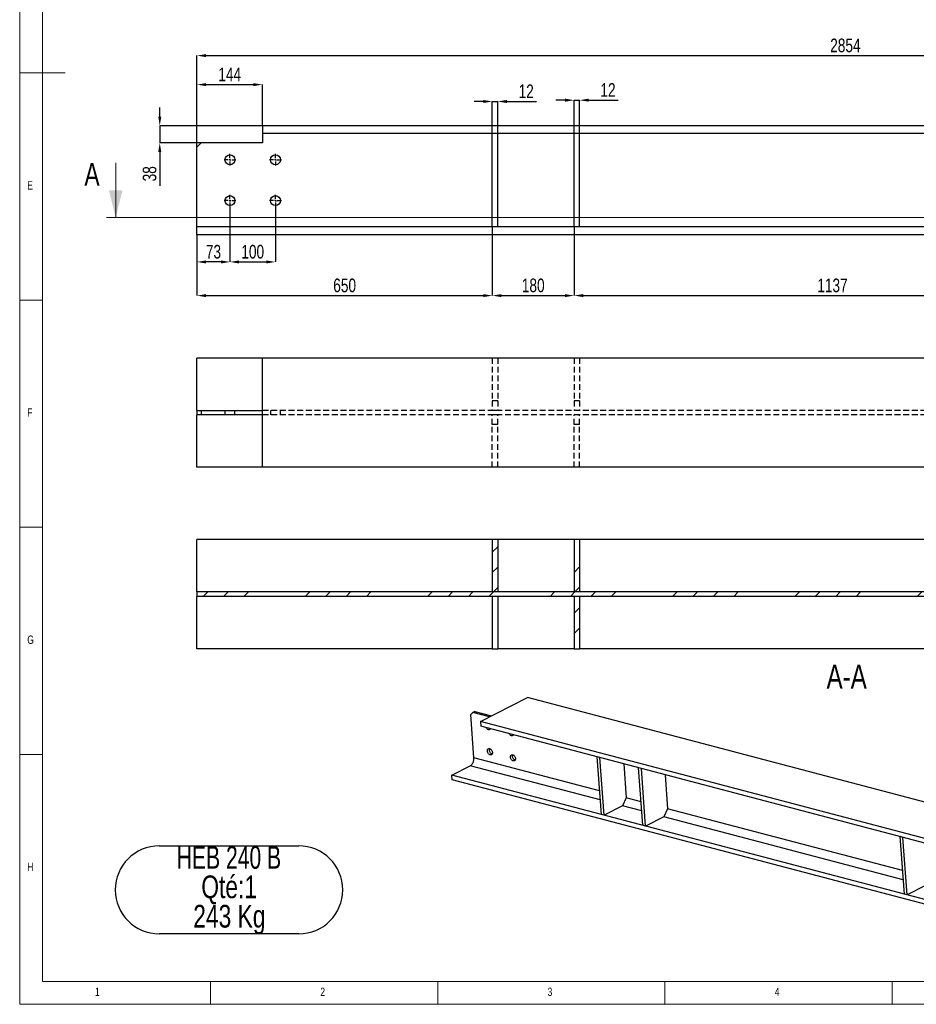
# Model space of a CAD drawing. Header units: millimetres. Extents: x 5 to 589, y 5 to 415.
# Tile 1 of 7: x 5 to 202, y 5 to 222. Entities that reach past the tile are written whole.
import ezdxf

# ---------------------------------------------------------------- set-up
doc = ezdxf.new("R2010")
doc.units = ezdxf.units.MM
doc.header["$PDSIZE"] = -1
doc.linetypes.add('CENTERX2', pattern=[20.32, 12.7, -2.54, 2.54, -2.54])
doc.linetypes.add('HIDDEN', pattern=[1.905, 1.27, -0.635])
for name, color, linetype in [('COTES', 1, 'Continuous'), ('NOTES', 6, 'Continuous'), ('TRAIT-FINS', 9, 'Continuous'), ('TRAIT-MIXTES', 3, 'CENTERX2'), ('TRAIT-TIRET', 2, 'HIDDEN')]:
    doc.layers.add(name, color=color, linetype=linetype)
doc.layers.add('TRAIT-FORT', color=4, linetype='Continuous', lineweight=25)
doc.styles.add('SLDTEXTSTYLE0', font='TXT', dxfattribs={"width": 0.75})
doc.styles.add('SLDTEXTSTYLE8', font='TXT', dxfattribs={"width": 0.694444})
doc.dimstyles.new('SLDDIMSTYLE0', dxfattribs={"dimtxt": 3, "dimasz": 2, "dimexe": 0, "dimexo": 0.0625, "dimgap": 0.75, "dimtad": 1, "dimdec": 0, "dimlfac": 10, "dimrnd": 1e-09, "dimzin": 12, "dimdsep": 46, "dimtxsty": 'SLDTEXTSTYLE0', "dimsah": 1, "dimcen": 0.09, "dimadec": 0, "dimazin": 3, "dimtfac": 1, "dimtdec": 0, "dimtofl": 0, "dimtmove": 0, "dimatfit": 3, "dimfxl": 1, "dimfrac": 2, "dimtolj": 1, "dimtzin": 12, "dimarcsym": 0})
doc.dimstyles.new('SLDDIMSTYLE1', dxfattribs={"dimtxt": 3, "dimasz": 2, "dimexe": 0, "dimexo": 0.0625, "dimgap": 0.75, "dimtad": 1, "dimdec": 0, "dimlfac": 10, "dimrnd": 1e-09, "dimzin": 12, "dimdsep": 46, "dimtxsty": 'SLDTEXTSTYLE0', "dimsah": 1, "dimcen": 0.09, "dimadec": 0, "dimazin": 3, "dimtfac": 1, "dimtdec": 0, "dimtmove": 0, "dimatfit": 0, "dimfxl": 1, "dimfrac": 2, "dimtolj": 1, "dimtzin": 12, "dimarcsym": 0})
pattern_1 = [(45, (0, 0), (-13.4704, 13.4704), []), (45, (4.49, 2e-323), (-13.4704, 13.4704), []), (45, (8.98, 4e-323), (-13.4704, 13.4704), []), (45, (13.47, 6e-323), (-13.4704, 13.4704), [])]

# ---------------------------------------------------------------- blocks, each defined once
blk = doc.blocks.new('_D_35')
at = {"layer": 'COTES', "color": 0, "lineweight": -2, "transparency": 16777216}
for p, q in [((44.01, 193.75), (44.01, 213.81)), ((46.01, 213.81), (327.41, 213.81)), ((329.41, 193.75), (329.41, 213.81))]:
    blk.add_line(p, q, dxfattribs=at)
at = {"layer": 'COTES', "color": 0, "transparency": 16777216}
for points in [[(46.01, 214.15), (46.01, 213.48), (44.01, 213.81)], [(327.41, 214.15), (327.41, 213.48), (329.41, 213.81)]]:
    blk.add_solid(points, dxfattribs=at)
at = {"layer": 'Defpoints', "color": 0, "transparency": 16777216}
for p in [(329.41, 213.81), (44.01, 193.69), (329.41, 193.69)]:
    blk.add_point(p, dxfattribs=at)
at = {"layer": 'COTES', "color": 0, "transparency": 16777216, "insert": (186.71, 217.56), "char_height": 3, "attachment_point": 2, "style": 'SLDTEXTSTYLE0'}
blk.add_mtext('\\A1;2854', dxfattribs=at)
blk = doc.blocks.new('_D_36')
at = {"layer": 'COTES', "color": 0, "lineweight": -2, "transparency": 16777216}
for p, q in [((51.28, 180.53), (51.28, 168.4)), ((61.28, 180.53), (61.28, 168.4)), ((53.28, 168.4), (59.28, 168.4))]:
    blk.add_line(p, q, dxfattribs=at)
at = {"layer": 'COTES', "color": 0, "transparency": 16777216}
for points in [[(53.28, 168.73), (53.28, 168.07), (51.28, 168.4)], [(59.28, 168.73), (59.28, 168.07), (61.28, 168.4)]]:
    blk.add_solid(points, dxfattribs=at)
at = {"layer": 'Defpoints', "color": 0, "transparency": 16777216}
for p in [(51.28, 180.59), (61.28, 180.59), (61.28, 168.4)]:
    blk.add_point(p, dxfattribs=at)
at = {"layer": 'COTES', "color": 0, "transparency": 16777216, "insert": (56.28, 172.15), "char_height": 3, "attachment_point": 2, "style": 'SLDTEXTSTYLE0'}
blk.add_mtext('\\A1;100', dxfattribs=at)
blk = doc.blocks.new('_D_37')
at = {"layer": 'COTES', "color": 0, "lineweight": -2, "transparency": 16777216}
for p, q in [((51.28, 180.53), (51.28, 168.4)), ((44.01, 174.33), (44.01, 168.4)), ((49.28, 168.4), (46.01, 168.4))]:
    blk.add_line(p, q, dxfattribs=at)
at = {"layer": 'COTES', "color": 0, "transparency": 16777216}
for points in [[(46.01, 168.73), (46.01, 168.07), (44.01, 168.4)], [(49.28, 168.73), (49.28, 168.07), (51.28, 168.4)]]:
    blk.add_solid(points, dxfattribs=at)
at = {"layer": 'Defpoints', "color": 0, "transparency": 16777216}
for p in [(51.28, 180.59), (44.01, 174.39), (44.01, 168.4)]:
    blk.add_point(p, dxfattribs=at)
at = {"layer": 'COTES', "color": 0, "transparency": 16777216, "insert": (47.64, 172.15), "char_height": 3, "attachment_point": 2, "style": 'SLDTEXTSTYLE0'}
blk.add_mtext('\\A1;73', dxfattribs=at)
blk = doc.blocks.new('_D_40')
at = {"layer": 'COTES', "color": 0, "lineweight": -2, "transparency": 16777216}
for p, q in [((44.01, 193.75), (44.01, 207.43)), ((46.01, 207.43), (56.41, 207.43)), ((58.41, 198.45), (58.41, 207.43))]:
    blk.add_line(p, q, dxfattribs=at)
at = {"layer": 'COTES', "color": 0, "transparency": 16777216}
for points in [[(46.01, 207.76), (46.01, 207.09), (44.01, 207.43)], [(56.41, 207.76), (56.41, 207.09), (58.41, 207.43)]]:
    blk.add_solid(points, dxfattribs=at)
at = {"layer": 'Defpoints', "color": 0, "transparency": 16777216}
for p in [(58.41, 207.43), (58.41, 198.39), (44.01, 193.69)]:
    blk.add_point(p, dxfattribs=at)
at = {"layer": 'COTES', "color": 0, "transparency": 16777216, "insert": (51.21, 211.18), "char_height": 3, "attachment_point": 2, "style": 'SLDTEXTSTYLE0'}
blk.add_mtext('\\A1;144', dxfattribs=at)
blk = doc.blocks.new('_D_41')
at = {"layer": 'COTES', "color": 0, "lineweight": -2, "transparency": 16777216}
for p, q in [((35.82, 200.39), (35.82, 202.39)), ((58.34, 198.39), (35.82, 198.39)), ((35.82, 198.39), (35.82, 194.59)), ((44.84, 194.59), (35.82, 194.59)), ((35.82, 192.59), (35.82, 185.17))]:
    blk.add_line(p, q, dxfattribs=at)
at = {"layer": 'COTES', "color": 0, "transparency": 16777216}
for points in [[(35.49, 200.39), (36.16, 200.39), (35.82, 198.39)], [(35.49, 192.59), (36.16, 192.59), (35.82, 194.59)]]:
    blk.add_solid(points, dxfattribs=at)
at = {"layer": 'Defpoints', "color": 0, "transparency": 16777216}
for p in [(35.82, 198.39), (58.41, 198.39), (44.91, 194.59)]:
    blk.add_point(p, dxfattribs=at)
at = {"layer": 'COTES', "color": 0, "transparency": 16777216, "insert": (32.07, 187.8), "char_height": 3, "attachment_point": 2, "rotation": 90, "style": 'SLDTEXTSTYLE0'}
blk.add_mtext('\\A1;38', dxfattribs=at)
blk = doc.blocks.new('_D_47')
at = {"layer": 'COTES', "color": 0, "lineweight": -2, "transparency": 16777216}
for p, q in [((109.01, 176.03), (109.01, 160.99)), ((44.01, 174.33), (44.01, 160.99)), ((46.01, 160.99), (107.01, 160.99))]:
    blk.add_line(p, q, dxfattribs=at)
at = {"layer": 'COTES', "color": 0, "transparency": 16777216}
for points in [[(46.01, 161.32), (46.01, 160.66), (44.01, 160.99)], [(107.01, 161.32), (107.01, 160.66), (109.01, 160.99)]]:
    blk.add_solid(points, dxfattribs=at)
at = {"layer": 'Defpoints', "color": 0, "transparency": 16777216}
for p in [(109.01, 176.09), (44.01, 174.39), (109.01, 160.99)]:
    blk.add_point(p, dxfattribs=at)
at = {"layer": 'COTES', "color": 0, "transparency": 16777216, "insert": (76.51, 164.74), "char_height": 3, "attachment_point": 2, "style": 'SLDTEXTSTYLE0'}
blk.add_mtext('\\A1;650', dxfattribs=at)
blk = doc.blocks.new('_D_48')
at = {"layer": 'COTES', "color": 0, "lineweight": -2, "transparency": 16777216}
for p, q in [((109.01, 176.03), (109.01, 160.99)), ((127.01, 176.03), (127.01, 160.99)), ((111.01, 160.99), (125.01, 160.99))]:
    blk.add_line(p, q, dxfattribs=at)
at = {"layer": 'COTES', "color": 0, "transparency": 16777216}
for points in [[(111.01, 161.32), (111.01, 160.66), (109.01, 160.99)], [(125.01, 161.32), (125.01, 160.66), (127.01, 160.99)]]:
    blk.add_solid(points, dxfattribs=at)
at = {"layer": 'Defpoints', "color": 0, "transparency": 16777216}
for p in [(109.01, 176.09), (127.01, 176.09), (127.01, 160.99)]:
    blk.add_point(p, dxfattribs=at)
at = {"layer": 'COTES', "color": 0, "transparency": 16777216, "insert": (118.01, 164.74), "char_height": 3, "attachment_point": 2, "style": 'SLDTEXTSTYLE0'}
blk.add_mtext('\\A1;180', dxfattribs=at)
blk = doc.blocks.new('_D_49')
at = {"layer": 'COTES', "color": 0, "lineweight": -2, "transparency": 16777216}
for p, q in [((127.01, 176.03), (127.01, 160.99)), ((240.71, 176.03), (240.71, 160.99)), ((129.01, 160.99), (238.71, 160.99))]:
    blk.add_line(p, q, dxfattribs=at)
at = {"layer": 'COTES', "color": 0, "transparency": 16777216}
for points in [[(129.01, 161.32), (129.01, 160.66), (127.01, 160.99)], [(238.71, 161.32), (238.71, 160.66), (240.71, 160.99)]]:
    blk.add_solid(points, dxfattribs=at)
at = {"layer": 'Defpoints', "color": 0, "transparency": 16777216}
for p in [(127.01, 176.09), (240.71, 176.09), (240.71, 160.99)]:
    blk.add_point(p, dxfattribs=at)
at = {"layer": 'COTES', "color": 0, "transparency": 16777216, "insert": (183.86, 164.74), "char_height": 3, "attachment_point": 2, "style": 'SLDTEXTSTYLE0'}
blk.add_mtext('\\A1;1137', dxfattribs=at)
blk = doc.blocks.new('_D_53')
at = {"layer": 'COTES', "color": 0, "lineweight": -2, "transparency": 16777216}
for p, q in [((107.01, 203.71), (105.01, 203.71)), ((109.01, 196.75), (109.01, 203.71)), ((109.01, 203.71), (110.21, 203.71)), ((110.21, 196.75), (110.21, 203.71)), ((112.21, 203.71), (118.71, 203.71))]:
    blk.add_line(p, q, dxfattribs=at)
at = {"layer": 'COTES', "color": 0, "transparency": 16777216}
for points in [[(107.01, 204.05), (107.01, 203.38), (109.01, 203.71)], [(112.21, 204.05), (112.21, 203.38), (110.21, 203.71)]]:
    blk.add_solid(points, dxfattribs=at)
at = {"layer": 'Defpoints', "color": 0, "transparency": 16777216}
for p in [(110.21, 203.71), (109.01, 196.69), (110.21, 196.69)]:
    blk.add_point(p, dxfattribs=at)
at = {"layer": 'COTES', "color": 0, "transparency": 16777216, "insert": (116.46, 207.46), "char_height": 3, "attachment_point": 2, "style": 'SLDTEXTSTYLE0'}
blk.add_mtext('\\A1;12', dxfattribs=at)
blk = doc.blocks.new('_D_54')
at = {"layer": 'COTES', "color": 0, "lineweight": -2, "transparency": 16777216}
for p, q in [((125.01, 204), (123.01, 204)), ((127.01, 196.75), (127.01, 204)), ((127.01, 204), (128.21, 204)), ((128.21, 196.75), (128.21, 204)), ((130.21, 204), (136.71, 204))]:
    blk.add_line(p, q, dxfattribs=at)
at = {"layer": 'COTES', "color": 0, "transparency": 16777216}
for points in [[(125.01, 204.33), (125.01, 203.67), (127.01, 204)], [(130.21, 204.33), (130.21, 203.67), (128.21, 204)]]:
    blk.add_solid(points, dxfattribs=at)
at = {"layer": 'Defpoints', "color": 0, "transparency": 16777216}
for p in [(128.21, 204), (127.01, 196.69), (128.21, 196.69)]:
    blk.add_point(p, dxfattribs=at)
at = {"layer": 'COTES', "color": 0, "transparency": 16777216, "insert": (134.46, 207.75), "char_height": 3, "attachment_point": 2, "style": 'SLDTEXTSTYLE0'}
blk.add_mtext('\\A1;12', dxfattribs=at)
blk = doc.blocks.new('SW_NOTE_5')
at = {"layer": 'NOTES', "color": 0}
for p, q in [((-0.1, 6.49), (30.59, 6.49)), ((30.59, -12.88), (-0.1, -12.88))]:
    blk.add_line(p, q, dxfattribs=at)
for centre, start, end in [((-0.1, -3.19), 90, 270), ((30.59, -3.19), 270, 90)]:
    blk.add_arc(centre, 9.69, start, end, dxfattribs=at)
at = {"layer": 'NOTES', "color": 0, "char_height": 5, "attachment_point": 2}
for s, insert, style in [('HEB 240 B', (15.23, 6.45), 'SLDTEXTSTYLE8'), ('Qté:1', (15.28, -0.02), 'SLDTEXTSTYLE0'), ('243 Kg', (15.32, -6.49), 'SLDTEXTSTYLE0')]:
    blk.add_mtext(s, dxfattribs=dict(at, insert=insert, style=style))
blk = doc.blocks.new('SW_CENTERMARKSYMBOL_24')
at = {"layer": 'TRAIT-MIXTES', "color": 0}
for p, q in [((-0.4, 0), (-1.3, 0)), ((0, 0), (-0.2, 0)), ((0, 0.4), (0, 1.3)), ((0, 0), (0, 0.2)), ((0, 0), (0, -0.2)), ((0, 0), (0.2, 0)), ((0.4, 0), (1.3, 0)), ((0, -0.4), (0, -1.3))]:
    blk.add_line(p, q, dxfattribs=at)
blk = doc.blocks.new('SW_CENTERMARKSYMBOL_25')
at = {"layer": 'TRAIT-MIXTES', "color": 0}
for p, q in [((-0.4, 0), (-1.3, 0)), ((0, 0), (-0.2, 0)), ((0, 0.4), (0, 1.3)), ((0, 0), (0, 0.2)), ((0, 0), (0, -0.2)), ((0, 0), (0.2, 0)), ((0.4, 0), (1.3, 0)), ((0, -0.4), (0, -1.3))]:
    blk.add_line(p, q, dxfattribs=at)
blk = doc.blocks.new('SW_CENTERMARKSYMBOL_26')
at = {"layer": 'TRAIT-MIXTES', "color": 0}
for p, q in [((-0.4, 0), (-1.3, 0)), ((0, 0), (-0.2, 0)), ((0, 0.4), (0, 1.3)), ((0, 0), (0, 0.2)), ((0, 0), (0, -0.2)), ((0, 0), (0.2, 0)), ((0.4, 0), (1.3, 0)), ((0, -0.4), (0, -1.3))]:
    blk.add_line(p, q, dxfattribs=at)
blk = doc.blocks.new('SW_CENTERMARKSYMBOL_27')
at = {"layer": 'TRAIT-MIXTES', "color": 0}
for p, q in [((-0.4, 0), (-1.3, 0)), ((0, 0), (-0.2, 0)), ((0, 0.4), (0, 1.3)), ((0, 0), (0, 0.2)), ((0, 0), (0, -0.2)), ((0, 0), (0.2, 0)), ((0.4, 0), (1.3, 0)), ((0, -0.4), (0, -1.3))]:
    blk.add_line(p, q, dxfattribs=at)

msp = doc.modelspace()

# ---------------------------------------------------------------- hatches: boundary and pattern name
at = {"layer": 'TRAIT-FINS'}
h = msp.add_hatch(dxfattribs=at)
h.set_pattern_fill('DIN 201 ACIER ET FONTE', color=256, style=0, pattern_type=2)
h.set_pattern_definition(pattern_1)
h.paths.add_polyline_path([(110.21, 95.77), (110.21, 107.27), (109.01, 107.27), (109.01, 95.77)], flags=0)
h = msp.add_hatch(dxfattribs=at)
h.set_pattern_fill('DIN 201 ACIER ET FONTE', color=256, style=0, pattern_type=2)
h.set_pattern_definition(pattern_1)
h.paths.add_polyline_path([(128.21, 95.77), (128.21, 107.27), (127.01, 107.27), (127.01, 95.77)], flags=0)
h = msp.add_hatch(dxfattribs=at)
h.set_pattern_fill('DIN 201 ACIER ET FONTE', color=256, style=0, pattern_type=2)
h.set_pattern_definition(pattern_1)
h.paths.add_polyline_path([(329.41, 95.77), (44.01, 95.77), (44.01, 94.77), (329.41, 94.77)], flags=0)
h = msp.add_hatch(dxfattribs=at)
h.set_pattern_fill('DIN 201 ACIER ET FONTE', color=256, style=0, pattern_type=2)
h.set_pattern_definition(pattern_1)
h.paths.add_polyline_path([(110.21, 83.27), (110.21, 94.77), (109.01, 94.77), (109.01, 83.27)], flags=0)
h = msp.add_hatch(dxfattribs=at)
h.set_pattern_fill('DIN 201 ACIER ET FONTE', color=256, style=0, pattern_type=2)
h.set_pattern_definition(pattern_1)
h.paths.add_polyline_path([(128.21, 83.27), (128.21, 94.77), (127.01, 94.77), (127.01, 83.27)], flags=0)

# ---------------------------------------------------------------- linework, layer by layer
at = {"lineweight": 18}
for p, q in [((5, 415), (5, 5)), ((10, 410), (10, 10)), ((10, 232.99), (10, 10)), ((5, 210), (15, 210)), ((26.13, 190.19), (26.13, 178.19)), ((363.65, 178.19), (24.13, 178.19)), ((10, 160), (5, 160)), ((5, 110), (10, 110)), ((10, 60), (5, 60)), ((422.77, 10), (10, 10)), ((10, 10), (584, 10)), ((47, 5), (47, 10)), ((97, 10), (97, 5)), ((147, 5), (147, 10)), ((197, 10), (197, 5)), ((5, 5), (589, 5))]:
    msp.add_line(p, q, dxfattribs=at)
msp.add_solid([(26.13, 178.19), (27.63, 184.19), (24.63, 184.19)], dxfattribs=at)
at = {"layer": 'TRAIT-FORT', "lineweight": 25}
for p, q in [((58.41, 198.39), (58.41, 196.69)), ((315.01, 198.39), (58.41, 198.39)), ((315.01, 196.69), (58.41, 196.69)), ((58.41, 196.69), (58.41, 194.59)), ((110.21, 196.69), (109.01, 196.69)), ((109.01, 176.09), (109.01, 196.69)), ((110.21, 176.09), (110.21, 196.69)), ((127.01, 176.09), (127.01, 196.69)), ((128.21, 196.69), (127.01, 196.69)), ((128.21, 176.09), (128.21, 196.69)), ((44.91, 194.59), (44.01, 193.69)), ((44.01, 178.19), (44.01, 193.69)), ((58.41, 194.59), (44.91, 194.59)), ((44.01, 176.09), (44.01, 178.19)), ((44.01, 174.39), (44.01, 176.09)), ((329.41, 176.09), (44.01, 176.09)), ((110.21, 176.09), (109.01, 176.09)), ((128.21, 176.09), (127.01, 176.09)), ((329.41, 174.39), (44.01, 174.39)), ((58.41, 147.22), (44.01, 147.22)), ((44.01, 137.82), (44.01, 147.22)), ((58.41, 123.22), (58.41, 147.22)), ((315.01, 147.22), (58.41, 147.22)), ((44.01, 135.72), (44.01, 137.82)), ((44.01, 135.72), (44.01, 134.72)), ((44.01, 135.72), (44.91, 135.72)), ((44.91, 134.72), (44.01, 134.72)), ((44.01, 132.62), (44.01, 134.72)), ((44.91, 135.72), (44.91, 134.72)), ((44.91, 135.72), (58.41, 135.72)), ((58.41, 134.72), (44.91, 134.72)), ((44.01, 123.22), (44.01, 132.62)), ((58.41, 123.22), (44.01, 123.22)), ((315.01, 123.22), (58.41, 123.22)), ((109.01, 107.27), (44.01, 107.27)), ((44.01, 97.87), (44.01, 107.27)), ((109.01, 107.27), (109.01, 95.77)), ((110.21, 107.27), (109.01, 107.27)), ((110.21, 107.27), (110.21, 95.77)), ((127.01, 107.27), (110.21, 107.27)), ((127.01, 107.27), (127.01, 95.77)), ((128.21, 107.27), (127.01, 107.27)), ((240.71, 107.27), (128.21, 107.27)), ((128.21, 107.27), (128.21, 95.77)), ((44.01, 95.77), (44.01, 97.87)), ((44.01, 95.77), (44.01, 94.77)), ((329.41, 95.77), (44.01, 95.77)), ((110.21, 95.77), (109.01, 95.77)), ((128.21, 95.77), (127.01, 95.77)), ((329.41, 94.77), (44.01, 94.77)), ((44.01, 92.67), (44.01, 94.77)), ((109.01, 94.77), (109.01, 83.27)), ((110.21, 94.77), (109.01, 94.77)), ((110.21, 94.77), (110.21, 83.27)), ((127.01, 94.77), (127.01, 83.27)), ((128.21, 94.77), (127.01, 94.77)), ((128.21, 94.77), (128.21, 83.27)), ((44.01, 83.27), (44.01, 92.67)), ((109.01, 83.27), (44.01, 83.27)), ((109.01, 83.27), (110.21, 83.27)), ((127.01, 83.27), (110.21, 83.27)), ((127.01, 83.27), (128.21, 83.27)), ((240.71, 83.27), (128.21, 83.27)), ((106.4, 67.26), (116.76, 72.53)), ((246.66, 38.32), (116.76, 72.53)), ((105.13, 69.47), (104.7, 69.25)), ((105.13, 69.47), (108.82, 68.49)), ((104.7, 69.25), (104.28, 68.81)), ((104.97, 59.28), (104.28, 68.81)), ((108.39, 68.27), (104.7, 69.25)), ((236.3, 33.06), (106.4, 67.26)), ((106.4, 67.26), (106.48, 66.21)), ((236.38, 32.01), (106.48, 66.21)), ((108.58, 65.66), (108.56, 65.67)), ((113.64, 64.33), (113.62, 64.33)), ((132.63, 51.99), (104.97, 59.28)), ((113.51, 59.92), (113.49, 59.93)), ((132.7, 59.31), (132.09, 59.47)), ((133, 46.8), (132.09, 59.47)), ((133.61, 46.64), (132.7, 59.31)), ((100.1, 55.46), (104.15, 57.52)), ((132.77, 49.99), (104.15, 57.52)), ((137.94, 57.93), (138.48, 50.45)), ((141.81, 56.91), (141.2, 57.07)), ((142.12, 44.4), (141.2, 57.07)), ((142.72, 44.24), (141.81, 56.91)), ((100.17, 54.41), (100.1, 55.46)), ((244.58, 17.42), (100.1, 55.46)), ((244.66, 16.37), (100.17, 54.41)), ((147.05, 55.53), (147.59, 48.05)), ((138.48, 50.45), (137.67, 48.7)), ((141.74, 49.59), (138.48, 50.45)), ((137.67, 48.7), (133.61, 46.64)), ((141.89, 47.59), (137.67, 48.7)), ((147.59, 48.05), (146.78, 46.3)), ((199.3, 34.44), (147.59, 48.05)), ((133.61, 46.64), (133, 46.8)), ((146.78, 46.3), (142.72, 44.24)), ((199.45, 32.43), (146.78, 46.3)), ((142.72, 44.24), (142.12, 44.4)), ((199.37, 41.75), (198.76, 41.91)), ((199.68, 29.24), (198.76, 41.91)), ((200.28, 29.08), (199.37, 41.75)), ((204.34, 31.14), (200.28, 29.08)), ((200.28, 29.08), (199.68, 29.24))]:
    msp.add_line(p, q, dxfattribs=at)
at = {"layer": 'TRAIT-FORT', "lineweight": 25, "flags": 128}
for points in [[(108.59, 65.66), (108.57, 65.6), (108.51, 65.53), (108.43, 65.47), (108.35, 65.44), (108.26, 65.43), (108.16, 65.44), (108.06, 65.47), (107.96, 65.52), (107.87, 65.59), (107.78, 65.68), (107.7, 65.79), (107.63, 65.9), (107.63, 65.91)], [(113.66, 64.32), (113.63, 64.27), (113.57, 64.2), (113.5, 64.14), (113.41, 64.11), (113.32, 64.09), (113.22, 64.1), (113.12, 64.14), (113.02, 64.19), (112.93, 64.26), (112.84, 64.35), (112.76, 64.45), (112.7, 64.57), (112.69, 64.58)], [(107.93, 60.73), (107.93, 60.85), (107.95, 60.96), (107.98, 61.06), (108.03, 61.14), (108.1, 61.2), (108.18, 61.25), (108.27, 61.27), (108.36, 61.27), (108.46, 61.25), (108.56, 61.21), (108.66, 61.15), (108.75, 61.07), (108.84, 60.97), (108.91, 60.86), (108.97, 60.74), (109.01, 60.62), (109.04, 60.5), (109.04, 60.38), (109.04, 60.26), (109.01, 60.16), (108.97, 60.07), (108.91, 59.99), (108.83, 59.94), (108.75, 59.9), (108.66, 59.89), (108.56, 59.9), (108.46, 59.93), (108.36, 59.98), (108.26, 60.06), (108.18, 60.15), (108.1, 60.25), (108.03, 60.36), (107.98, 60.48), (107.95, 60.61), (107.93, 60.73)], [(108.99, 60.12), (108.99, 60.12), (108.89, 60.15), (108.79, 60.2), (108.7, 60.28), (108.61, 60.37), (108.53, 60.47), (108.46, 60.58), (108.41, 60.7), (108.38, 60.83), (108.36, 60.95)], [(104.15, 57.52), (104.27, 57.59), (104.39, 57.69), (104.49, 57.8), (104.59, 57.93), (104.69, 58.07), (104.77, 58.23), (104.84, 58.39), (104.89, 58.57), (104.93, 58.75), (104.96, 58.93), (104.97, 59.1), (104.97, 59.28)], [(112.99, 59.4), (112.99, 59.52), (113.01, 59.63), (113.05, 59.72), (113.1, 59.81), (113.16, 59.87), (113.24, 59.92), (113.33, 59.94), (113.43, 59.94), (113.52, 59.92), (113.62, 59.88), (113.72, 59.81), (113.81, 59.73), (113.9, 59.64), (113.97, 59.53), (114.03, 59.41), (114.07, 59.29), (114.1, 59.16), (114.11, 59.04), (114.1, 58.93), (114.07, 58.82), (114.03, 58.73), (113.97, 58.66), (113.9, 58.6), (113.81, 58.57), (113.72, 58.56), (113.62, 58.57), (113.52, 58.6), (113.42, 58.65), (113.33, 58.72), (113.24, 58.81), (113.16, 58.92), (113.1, 59.03), (113.04, 59.15), (113.01, 59.27), (112.99, 59.4)], [(114.06, 58.79), (114.05, 58.79), (113.95, 58.82), (113.85, 58.87), (113.76, 58.94), (113.67, 59.03), (113.59, 59.13), (113.53, 59.25), (113.48, 59.37), (113.44, 59.49), (113.42, 59.62)]]:
    msp.add_lwpolyline(points, dxfattribs=at)
at = {"layer": 'TRAIT-FORT', "lineweight": 25}
for centre in [(51.28, 190.89), (61.28, 190.89), (51.28, 181.89), (61.28, 181.89)]:
    msp.add_circle(centre, 1.1, dxfattribs=at)
for centre in [(109.01, 61.01), (114.07, 59.68)]:
    msp.add_arc(centre, 0.652, 156.8891, 185.3813, dxfattribs=at)
at = {"layer": 'TRAIT-TIRET'}
for p, q in [((109.01, 147.22), (109.01, 137.82)), ((110.21, 147.22), (110.21, 137.82)), ((127.01, 147.22), (127.01, 137.82)), ((128.21, 147.22), (128.21, 137.82)), ((110.21, 137.82), (109.01, 137.82)), ((109.01, 137.82), (109.01, 135.72)), ((110.21, 137.82), (110.21, 135.72)), ((128.21, 137.82), (127.01, 137.82)), ((127.01, 137.82), (127.01, 135.72)), ((128.21, 137.82), (128.21, 135.72)), ((50.18, 135.72), (50.18, 134.72)), ((52.38, 134.72), (52.38, 135.72)), ((315.01, 135.72), (58.41, 135.72)), ((315.01, 134.72), (58.41, 134.72)), ((60.18, 135.72), (60.18, 134.72)), ((62.38, 134.72), (62.38, 135.72)), ((110.21, 135.72), (109.01, 135.72)), ((110.21, 134.72), (109.01, 134.72)), ((109.01, 132.62), (109.01, 134.72)), ((110.21, 132.62), (110.21, 134.72)), ((128.21, 135.72), (127.01, 135.72)), ((128.21, 134.72), (127.01, 134.72)), ((127.01, 132.62), (127.01, 134.72)), ((128.21, 132.62), (128.21, 134.72)), ((110.21, 132.62), (109.01, 132.62)), ((109.01, 123.22), (109.01, 132.62)), ((110.21, 123.22), (110.21, 132.62)), ((128.21, 132.62), (127.01, 132.62)), ((127.01, 123.22), (127.01, 132.62)), ((128.21, 123.22), (128.21, 132.62))]:
    msp.add_line(p, q, dxfattribs=at)

# ---------------------------------------------------------------- block references
at = {"layer": 'NOTES'}
msp.add_blockref('SW_NOTE_5', (35.82, 33.38), dxfattribs=at)
at = {"layer": 'TRAIT-MIXTES'}
for name, p in [('SW_CENTERMARKSYMBOL_26', (51.28, 190.89)), ('SW_CENTERMARKSYMBOL_24', (61.28, 190.89)), ('SW_CENTERMARKSYMBOL_27', (51.28, 181.89)), ('SW_CENTERMARKSYMBOL_25', (61.28, 181.89))]:
    msp.add_blockref(name, p, dxfattribs=at)

# ---------------------------------------------------------------- texts
at = {"insert": (19.24, 190.19), "char_height": 5, "attachment_point": 1, "style": 'SLDTEXTSTYLE0'}
msp.add_mtext('A', dxfattribs=at)
at = {"layer": 'NOTES', "style": 'SLDTEXTSTYLE0'}
for s, insert, char_height, attachment_point in [('E', (6.67, 186.17), 1.85, 1), ('F', (6.67, 136.17), 1.85, 1), ('G', (6.67, 86.17), 1.85, 1), ('A-A', (186.99, 79.77), 5.292, 2), ('H', (6.67, 36.17), 1.85, 1), ('2', (71.17, 8.67), 1.85, 1), ('3', (121.17, 8.67), 1.85, 1), ('1', (21.58, 8.67), 1.85, 1), ('4', (171.17, 8.67), 1.85, 1)]:
    msp.add_mtext(s, dxfattribs=dict(at, insert=insert, char_height=char_height, attachment_point=attachment_point))

# ---------------------------------------------------------------- dimensions: what is measured, and where the dimension line sits
at = {"layer": 'COTES'}
for base, p1, p2, angle, dimstyle, picture, middle in [((329.41, 213.81), (44.01, 193.69), (329.41, 193.69), 0, 'SLDDIMSTYLE0', '_D_35', (186.71, 213.81)), ((35.82, 198.39), (44.91, 194.59), (58.41, 198.39), 90, 'SLDDIMSTYLE1', '_D_41', (35.82, 187.8))]:
    dim = msp.add_linear_dim(base=base, p1=p1, p2=p2, angle=angle, dimstyle=dimstyle, dxfattribs=at)
    dim.commit()
    dim.dimension.update_dxf_attribs({"geometry": picture, "text_midpoint": middle, "dimtype": 160})
for base, p1, p2, dimstyle, picture, middle in [((58.41, 207.43), (44.01, 193.69), (58.41, 198.39), 'SLDDIMSTYLE0', '_D_40', (51.21, 207.43)), ((110.21, 203.71), (109.01, 196.69), (110.21, 196.69), 'SLDDIMSTYLE1', '_D_53', (116.46, 203.71)), ((128.21, 204), (127.01, 196.69), (128.21, 196.69), 'SLDDIMSTYLE1', '_D_54', (134.46, 204)), ((44.01, 168.4), (51.28, 180.59), (44.01, 174.39), 'SLDDIMSTYLE1', '_D_37', (47.64, 168.4)), ((61.28, 168.4), (51.28, 180.59), (61.28, 180.59), 'SLDDIMSTYLE0', '_D_36', (56.28, 168.4)), ((109.01, 160.99), (44.01, 174.39), (109.01, 176.09), 'SLDDIMSTYLE0', '_D_47', (76.51, 160.99)), ((127.01, 160.99), (109.01, 176.09), (127.01, 176.09), 'SLDDIMSTYLE0', '_D_48', (118.01, 160.99)), ((240.71, 160.99), (127.01, 176.09), (240.71, 176.09), 'SLDDIMSTYLE0', '_D_49', (183.86, 160.99))]:
    dim = msp.add_linear_dim(base=base, p1=p1, p2=p2, dimstyle=dimstyle, dxfattribs=at)
    dim.commit()
    dim.dimension.update_dxf_attribs({"geometry": picture, "text_midpoint": middle, "dimtype": 160})

doc.saveas('drawing.dxf')
